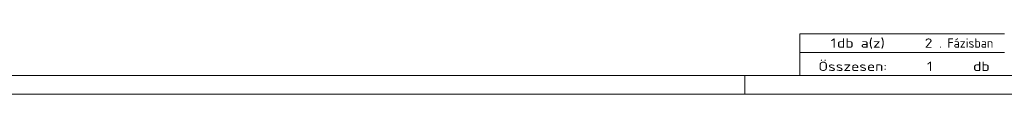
# Model space of a CAD drawing. Header units: millimetres. Extents: x 1 to 1188, y 1 to 840.
# Tile 3 of 6: x 652 to 864, y 1 to 14. Entities that reach past the tile are written whole.
import ezdxf

# ---------------------------------------------------------------- set-up
doc = ezdxf.new("R2010")
doc.units = ezdxf.units.MM
doc.header["$LTSCALE"] = 0.6
doc.linetypes.add('XKITLINE00', pattern=[0])
doc.layers.add('DrawingSheet', color=5, linetype='Continuous', lineweight=0)
doc.layers.add('OtherObjectType', color=1, linetype='Continuous', lineweight=0)
doc.styles.add('ISOCPEUR', font='ISOCPEUR.TTF')

msp = doc.modelspace()

# ---------------------------------------------------------------- linework, layer by layer
at = {"layer": 'DrawingSheet', "color": 3, "linetype": 'XKITLINE00', "lineweight": 0}
msp.add_line((5, 5), (1184, 5), dxfattribs=at)
at = {"layer": 'DrawingSheet', "color": 2, "linetype": 'XKITLINE00', "lineweight": 0}
for p, q in [((808, 1), (808, 5)), ((1, 1), (1188, 1))]:
    msp.add_line(p, q, dxfattribs=at)
at = {"layer": 'OtherObjectType', "color": 7, "linetype": 'XKITLINE00', "lineweight": 0}
for p, q in [((819.84, 10), (819.84, 14)), ((819.84, 14), (863.84, 14)), ((819.84, 10), (863.84, 10)), ((819.85, 5.02), (819.84, 9.99)), ((819.84, 9.98), (863.74, 9.98)), ((819.89, 5.03), (863.79, 5.03))]:
    msp.add_line(p, q, dxfattribs=at)

# ---------------------------------------------------------------- texts
at = {"layer": 'OtherObjectType', "color": 7, "style": 'ISOCPEUR'}
for s, width, p in [('1', 1.211571, (826.48, 11)), ('db a(z)', 1.211571, (827.84, 11)), ('2', 1.211571, (846.7, 11)), ('. Fázisban', 0.935, (849.84, 11)), ('Összesen:            db', 1.211571, (823.84, 6)), ('1', 1.211571, (847.19, 6))]:
    msp.add_text(s, height=2, dxfattribs=dict(at, width=width)).set_placement(p)

doc.saveas('drawing.dxf')
